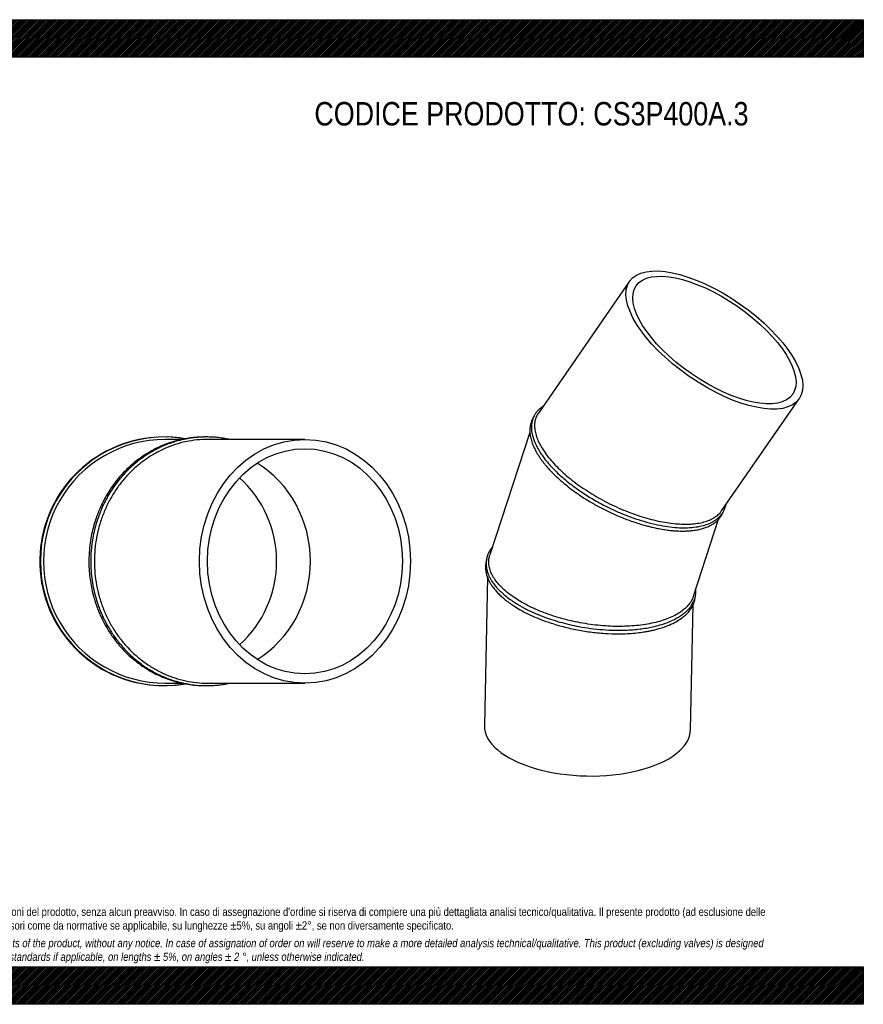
# Model space of a CAD drawing. Header units: millimetres. Extents: x 0 to 2285, y 0 to 1615.
# Tile 2 of 2: x 900 to 2285, y 0 to 1615. Entities that reach past the tile are written whole.
import ezdxf

# ---------------------------------------------------------------- set-up
doc = ezdxf.new("R2010")
doc.units = ezdxf.units.MM
doc.header["$LTSCALE"] = 7.692308
doc.layers.add('Default', color=7, linetype='Continuous')
doc.layers.add('TUBO_X_GOMITO_30', color=7, linetype='Continuous')

# ---------------------------------------------------------------- blocks, each defined once
blk = doc.blocks.new('SE1')
at = {"layer": 'TUBO_X_GOMITO_30', "color": 7, "linetype": 'Continuous'}
for p, q in [((1901.2, 1186.2), (1751.4, 970.1)), ((2052, 809.6), (2179.4, 993.4)), ((1737.5, 937.9), (1671.9, 737.6)), ((2005.8, 669.5), (2047.1, 795.8)), ((1667.8, 700.9), (1662.8, 457.4)), ((2001.2, 450.5), (2005.4, 655.6))]:
    blk.add_line(p, q, dxfattribs=at)
for major_axis in [(139.1, -96.4), (-128.4, 89)]:
    blk.add_ellipse((2040.3, 1089.8), major_axis=major_axis, ratio=0.428999, dxfattribs=at)
blk.add_ellipse((1832, 453.9), major_axis=(-169.2, 3.5), ratio=0.46865, start_param=0, end_param=3.141593, dxfattribs=at)
for points, knots in [([(1759, 981.1), (1758.8, 980.9), (1757.3, 979.9), (1754.6, 977.9), (1751.1, 974.8), (1748.5, 971.8), (1746.7, 969.3), (1745.5, 967.4), (1744.2, 965.1), (1742.9, 962.2), (1741.7, 958.7), (1740.8, 955.2), (1740.3, 951.7), (1740, 948), (1740.1, 943.5), (1740.6, 938.4), (1741.8, 933), (1743.5, 927.2), (1746, 920.9), (1749.4, 913.7), (1753.7, 906.4), (1758.4, 899.4), (1763.5, 892.8), (1769.4, 885.7), (1776.9, 877.6), (1785.8, 868.9), (1795.7, 860.3), (1807.3, 851), (1822.3, 840.3), (1840.9, 828.5), (1860.8, 817.6), (1879.9, 808.6), (1897.9, 801.2), (1915.6, 795), (1933.5, 789.7), (1951.1, 785.7), (1967.6, 783.1), (1982.7, 781.8), (1996.8, 781.7), (2010.3, 782.9), (2021.8, 785.2), (2029.9, 787.9), (2035.5, 790.5), (2040.1, 793), (2043.8, 795.6), (2046.4, 797.7), (2047.9, 799.2), (2049.3, 800.5), (2050.9, 802.3), (2052.9, 804.8), (2055.5, 808.9), (2056.7, 811.9), (2057.5, 813.9)], [0.4502782, 0.4502782, 0.4502782, 0.4502782, 0.4516637, 0.4595086, 0.468566, 0.4769947, 0.4819562, 0.4856547, 0.4902325, 0.4965181, 0.5041904, 0.5112219, 0.5170292, 0.5237018, 0.5315851, 0.5409662, 0.5499618, 0.5588496, 0.5693361, 0.5807498, 0.5926882, 0.6034699, 0.6128382, 0.6231559, 0.6361006, 0.6497408, 0.6632732, 0.6765537, 0.6944111, 0.7165542, 0.7386553, 0.757443, 0.7751279, 0.7928341, 0.8110402, 0.8296803, 0.8478665, 0.8649004, 0.8810868, 0.8994994, 0.9178041, 0.9312806, 0.9392444, 0.9480831, 0.9579057, 0.9626128, 0.9663821, 0.9696699, 0.9732709, 0.9794461, 0.9885436, 1, 1, 1, 1]), ([(1751.4, 970.1), (1751.2, 969.7), (1750.9, 969.3), (1749.3, 966.8), (1748.2, 964.5), (1746.5, 959.7), (1745.9, 957.2), (1745.2, 952), (1745.1, 949.3), (1745.4, 943.8), (1745.8, 940.9), (1747.2, 935), (1748.1, 932), (1750.4, 925.9), (1751.8, 922.7), (1755.1, 916.3), (1757, 913), (1761.2, 906.4), (1763.5, 903.1), (1768.7, 896.4), (1771.5, 893.1), (1777.5, 886.4), (1780.7, 883), (1790.8, 873), (1798.3, 866.4), (1810.5, 856.8), (1814.8, 853.7), (1823.4, 847.5), (1827.9, 844.5), (1841.5, 835.8), (1851, 830.3), (1865.8, 822.5), (1870.8, 820), (1880.9, 815.3), (1886, 813.1), (1896.2, 808.8), (1901.3, 806.9), (1911.5, 803.1), (1916.6, 801.4), (1931.8, 796.7), (1941.9, 794.1), (1956.4, 791.2), (1961.2, 790.4), (1970.5, 789.1), (1975.1, 788.6), (1984, 787.9), (1988.3, 787.7), (1996.6, 787.7), (2000.6, 787.9), (2012.1, 788.8), (2019.1, 790.1), (2028.6, 793), (2031.5, 794.1), (2037, 796.7), (2039.5, 798.1), (2044.1, 801.3), (2046.2, 803), (2049.5, 806.3), (2050.8, 807.9), (2052, 809.6)], [0.4657167, 0.4657167, 0.4657167, 0.4657167, 0.46875, 0.46875, 0.484375, 0.484375, 0.5, 0.5, 0.515625, 0.515625, 0.53125, 0.53125, 0.546875, 0.546875, 0.5625, 0.5625, 0.578125, 0.578125, 0.59375, 0.59375, 0.609375, 0.609375, 0.625, 0.625, 0.65625, 0.65625, 0.671875, 0.671875, 0.6875, 0.6875, 0.71875, 0.71875, 0.734375, 0.734375, 0.75, 0.75, 0.765625, 0.765625, 0.78125, 0.78125, 0.8125, 0.8125, 0.828125, 0.828125, 0.84375, 0.84375, 0.859375, 0.859375, 0.875, 0.875, 0.90625, 0.90625, 0.921875, 0.921875, 0.9375, 0.9375, 0.953125, 0.953125, 0.9657532, 0.9657532, 0.9657532, 0.9657532]), ([(1742.9, 962.1), (1742.6, 961.6), (1741.7, 960), (1740.2, 956.9), (1738.7, 952.5), (1737.7, 947.5), (1737.3, 942.1), (1737.5, 936.1), (1738.7, 929), (1741, 921.1), (1744.3, 913.2), (1748.4, 905.3), (1752.8, 898.3), (1756.8, 892.6), (1760.2, 888.2), (1763.8, 883.7), (1768.1, 878.8), (1773.1, 873.4), (1779.2, 867.3), (1786.5, 860.6), (1795.8, 852.6), (1802, 847.8), (1806, 844.8)], [0.8060648, 0.8060648, 0.8060648, 0.8060648, 0.8096768, 0.8169541, 0.825582, 0.8358265, 0.8453338, 0.8551861, 0.8679289, 0.8813335, 0.8938465, 0.9058791, 0.9187172, 0.9262547, 0.9321102, 0.938761, 0.9467107, 0.9546457, 0.9638463, 0.9744713, 0.9865221, 1, 1, 1, 1]), ([(1806, 844.8), (1809.8, 842), (1815.8, 837.6), (1826.2, 830.7), (1835.1, 825.2), (1843.8, 820.1), (1852.2, 815.5), (1861, 811), (1869.9, 806.6), (1879.2, 802.5), (1888.8, 798.4), (1898.8, 794.6), (1908.9, 791), (1918.4, 788), (1926.7, 785.6), (1933.9, 783.7), (1941.3, 782), (1949.7, 780.2), (1958.7, 778.7), (1967.3, 777.6), (1974.7, 776.9), (1981.2, 776.5), (1987.7, 776.4), (1995, 776.5), (2003.1, 777.1), (2011.2, 778.2), (2018.8, 779.9), (2025.8, 782), (2032, 784.6), (2037.4, 787.6), (2042.1, 790.9), (2045.9, 794.3), (2048.7, 797.5), (2050.7, 800.2), (2052.4, 803), (2053.5, 805.2), (2054.1, 806.5), (2054.2, 806.8)], [0, 0, 0, 0, 0.0126241, 0.0239521, 0.0339828, 0.0427151, 0.0518587, 0.0608814, 0.0700641, 0.0794112, 0.0890905, 0.0991753, 0.1096394, 0.119696, 0.1280736, 0.1348635, 0.1420648, 0.1511166, 0.1615895, 0.1711826, 0.1794891, 0.1868446, 0.1938047, 0.2030656, 0.2139181, 0.225401, 0.2365755, 0.2476475, 0.2586803, 0.2690056, 0.2787909, 0.2892597, 0.2965982, 0.3029745, 0.3083707, 0.3151223, 0.3167255, 0.3167255, 0.3167255, 0.3167255]), ([(1676.2, 750.8), (1674.9, 749.3), (1672.5, 745.9), (1669.6, 740.8), (1667.5, 735.4), (1666.1, 729.9), (1665.7, 725), (1665.7, 721.3), (1665.9, 718.7), (1666.2, 716.1), (1666.8, 713.2), (1667.5, 710.3), (1668.7, 706.9), (1670.2, 703.2), (1672.2, 699), (1674.9, 694.5), (1678.4, 689.4), (1682.9, 683.8), (1688.6, 677.9), (1695.2, 671.9), (1702.8, 665.9), (1710.2, 660.7), (1716.6, 656.7), (1721.9, 653.6), (1727.5, 650.5), (1734, 647.1), (1741.6, 643.5), (1749.8, 639.9), (1759.7, 635.9), (1771.9, 631.6), (1786.6, 627.1), (1802.2, 623.1), (1819, 619.5), (1837.4, 616.6), (1857.2, 614.5), (1876, 613.6), (1892.5, 613.7), (1906.2, 614.5), (1918, 615.7), (1928.9, 617.3), (1939.9, 619.4), (1951.6, 622.4), (1963.6, 626.5), (1974.6, 631.3), (1983.2, 636.2), (1989.6, 640.8), (1994.6, 645.1), (1998.8, 649.4), (2002, 653.6), (2004.5, 657.5), (2006.5, 661.4), (2008.2, 665.7), (2009.4, 670.3), (2010, 674.8), (2010.1, 678.7), (2010, 681.1), (2009.9, 682.1)], [0.3304442, 0.3304442, 0.3304442, 0.3304442, 0.3403436, 0.3518833, 0.361499, 0.3718812, 0.383176, 0.3884529, 0.3924678, 0.3973432, 0.4024467, 0.407954, 0.4131148, 0.4207102, 0.4281352, 0.4357664, 0.4451337, 0.4557575, 0.4668623, 0.4784924, 0.490671, 0.5025596, 0.510144, 0.5164643, 0.5229789, 0.530824, 0.5398899, 0.5490427, 0.5578987, 0.5716817, 0.5866834, 0.6016734, 0.6166623, 0.6344746, 0.6532097, 0.6720717, 0.6879051, 0.7010363, 0.7132907, 0.7245413, 0.7360002, 0.7503444, 0.7663565, 0.7825359, 0.7974306, 0.8083956, 0.817933, 0.8282857, 0.8376455, 0.8451175, 0.852346, 0.8611475, 0.8705057, 0.8784239, 0.8865226, 0.891693, 0.891693, 0.891693, 0.891693]), ([(1666.7, 729.8), (1666, 727.4), (1665.1, 723.9), (1664.6, 718.3), (1664.8, 714.1), (1665.2, 710.7), (1665.7, 707.7), (1666.5, 704.6), (1667.6, 701.3), (1669.2, 697.3), (1671.5, 692.5), (1674.7, 687.3), (1678.6, 681.9), (1683.3, 676.5), (1688.4, 671.2), (1694.1, 666.2), (1699.5, 661.8), (1705.2, 657.6), (1712.3, 652.8), (1722.2, 646.8), (1735, 640.1), (1750, 633.4), (1767.9, 626.6), (1789, 620.1), (1812.4, 614.6), (1836.4, 610.6), (1860.3, 608.3), (1880.6, 607.6), (1897.1, 608.1), (1909.9, 609), (1920.8, 610.3), (1929.4, 611.7), (1936.2, 613), (1942.8, 614.5), (1950, 616.4), (1957.9, 619), (1967.5, 622.6), (1977.3, 627.4), (1986.1, 633), (1992.8, 638.4), (1998, 643.7), (2002.5, 649.7), (2005.7, 655.7), (2007.4, 660.7), (2008.4, 664.7), (2008.7, 667), (2008.9, 668.3), (2008.9, 668.5)], [0, 0, 0, 0, 0.0122357, 0.0222705, 0.0296975, 0.0355021, 0.0406536, 0.0460111, 0.0518282, 0.0589486, 0.0675153, 0.0774733, 0.0875724, 0.0969558, 0.1077417, 0.1173699, 0.126381, 0.1337166, 0.1424922, 0.1561729, 0.1725751, 0.1883405, 0.206462, 0.228803, 0.2511393, 0.2734744, 0.2958114, 0.3181544, 0.331515, 0.3445356, 0.3569077, 0.3656434, 0.3729131, 0.3798325, 0.3883807, 0.3989748, 0.4100092, 0.4270979, 0.4429044, 0.4552594, 0.4668793, 0.4796554, 0.4932519, 0.5032599, 0.5088244, 0.5154572, 0.5162943, 0.5162943, 0.5162943, 0.5162943]), ([(2005.8, 669.5), (2005.7, 669.2), (2005.6, 668.9), (2004.6, 666.1), (2003.4, 663.6), (1999.1, 656.5), (1995.2, 652.1), (1988, 646), (1985.3, 644), (1979.5, 640.3), (1976.3, 638.5), (1966.2, 633.6), (1958.6, 630.7), (1946.2, 627.1), (1941.8, 626), (1932.8, 624.2), (1928.2, 623.3), (1918.6, 622), (1913.7, 621.4), (1903.7, 620.6), (1898.6, 620.3), (1888.3, 620), (1883, 619.9), (1872.4, 620.1), (1866.9, 620.4), (1856, 621.1), (1850.5, 621.6), (1839.5, 622.9), (1834, 623.6), (1823, 625.4), (1817.5, 626.4), (1806.6, 628.7), (1801.2, 630), (1785.2, 634.1), (1774.8, 637.3), (1759.9, 642.7), (1755.1, 644.7), (1745.6, 648.7), (1741.1, 650.7), (1732.3, 655.1), (1728, 657.4), (1720, 662), (1716.2, 664.4), (1708.9, 669.2), (1705.5, 671.7), (1699, 676.8), (1696, 679.4), (1690.4, 684.8), (1687.8, 687.4), (1683.2, 692.9), (1681.1, 695.6), (1677.5, 701.1), (1675.9, 703.8), (1673.3, 709.3), (1672.3, 712.1), (1670.8, 717.5), (1670.3, 720.2), (1669.9, 725.6), (1670, 728.2), (1670.7, 733.1), (1671.2, 735.4), (1671.9, 737.5)], [0.0136747, 0.0136747, 0.0136747, 0.0136747, 0.015625, 0.015625, 0.03125, 0.03125, 0.0625, 0.0625, 0.078125, 0.078125, 0.09375, 0.09375, 0.125, 0.125, 0.140625, 0.140625, 0.15625, 0.15625, 0.171875, 0.171875, 0.1875, 0.1875, 0.203125, 0.203125, 0.21875, 0.21875, 0.234375, 0.234375, 0.25, 0.25, 0.265625, 0.265625, 0.28125, 0.28125, 0.3125, 0.3125, 0.328125, 0.328125, 0.34375, 0.34375, 0.359375, 0.359375, 0.375, 0.375, 0.390625, 0.390625, 0.40625, 0.40625, 0.421875, 0.421875, 0.4375, 0.4375, 0.453125, 0.453125, 0.46875, 0.46875, 0.484375, 0.484375, 0.5, 0.5, 0.5135983, 0.5135983, 0.5135983, 0.5135983])]:
    blk.add_open_spline(points, degree=3, knots=knots, dxfattribs=at)
blk.add_open_spline([(2057.5, 813.9), (2058.2, 816.1), (2058.8, 817.8), (2059.2, 819.9)], degree=3, dxfattribs=at)
blk = doc.blocks.new('SE2')
at = {"layer": 'TUBO_X_GOMITO_30', "color": 7, "linetype": 'Continuous'}
for p, q in [((1166.8, 926.8), (1139.3, 926.8)), ((1368.4, 926.8), (1209.3, 926.8)), ((1139.3, 526.8), (1166.8, 526.8)), ((1209.3, 526.8), (1368.4, 526.8))]:
    blk.add_line(p, q, dxfattribs=at)
for centre, radius, start, end in [((1137.3, 726.8), 204, 93.3684, 264.4152), ((1138.3, 726.8), 204, 80.3892, 279.5575), ((1139.3, 726.8), 200, 89.998, 270.002), ((1137.3, 726.8), 204, 80.3067, 86.713), ((1137.3, 726.8), 184.7, 0, 47.8818), ((1137.3, 726.8), 184.7, 0, 47.8818), ((1137.3, 726.8), 184.7, 312.1182, 360), ((1137.3, 726.8), 184.7, 312.1182, 360), ((1137.3, 726.8), 204, 274.8403, 279.7408)]:
    blk.add_arc(centre, radius, start, end, dxfattribs=at)
for major_axis in [(0, 200), (0, 184.7)]:
    blk.add_ellipse((1368.4, 726.8), major_axis=major_axis, ratio=0.866025, dxfattribs=at)
blk.add_ellipse((1205.2, 726.8), major_axis=(0, -184.7), ratio=0.931852, start_param=0.513652, end_param=2.627941, dxfattribs=at)
blk.add_ellipse((1205.2, 726.8), major_axis=(0, -184.7), ratio=0.931852, start_param=0.513652, end_param=2.627941, dxfattribs=at)
for points, knots in [([(1204.7, 930.8), (1204.5, 930.8), (1201.3, 930.8), (1195.6, 930.6), (1187.6, 930.1), (1179.4, 929.1), (1169.7, 927.5), (1157.7, 924.8), (1143.3, 920.4), (1130.7, 915.2), (1121.2, 910.4), (1115.8, 907.5), (1112, 905.3), (1109.3, 903.6), (1106.7, 902.1), (1103.2, 899.8), (1098.6, 896.6), (1091.4, 891.2), (1081.6, 883.1), (1070.2, 872.1), (1059.5, 859.7), (1050.1, 847), (1043.2, 835.9), (1038.2, 826.7), (1034.5, 819.3), (1030.9, 811.4), (1027.3, 802.4), (1023.8, 792.2), (1020.4, 780.6), (1017.5, 767.8), (1015.1, 752.3), (1014.4, 742.8), (1014.1, 736.8)], [0.7573479, 0.7573479, 0.7573479, 0.7573479, 0.7578948, 0.7654085, 0.7716641, 0.7779502, 0.7863453, 0.796163, 0.8089256, 0.8239094, 0.8300296, 0.8353794, 0.8389486, 0.8410488, 0.8432281, 0.846304, 0.8513468, 0.8569354, 0.8685428, 0.8822626, 0.8955293, 0.9080774, 0.9199754, 0.9267073, 0.9330126, 0.9395085, 0.9474028, 0.9556948, 0.9650115, 0.975463, 0.9871922, 1, 1, 1, 1]), ([(1244.7, 926.8), (1243.8, 927), (1239.5, 927.9), (1231.8, 929.2), (1221.5, 930.3), (1211.5, 930.8), (1202.7, 930.8), (1195.3, 930.4), (1189.2, 929.9), (1184.2, 929.3), (1180, 928.7), (1175.8, 928), (1170.8, 927), (1164.4, 925.6), (1157.1, 923.7), (1149, 921.1), (1140.9, 918.1), (1133.4, 914.9), (1127.1, 911.9), (1121.8, 909.1), (1116.9, 906.4), (1111.5, 903.1), (1104.8, 898.8), (1096.7, 893), (1087.3, 885.4), (1076.3, 875.2), (1065, 862.8), (1056.1, 851.1), (1049.9, 841.7), (1045.7, 834.8), (1042, 828.2), (1039.2, 822.6), (1037.2, 818.5), (1035.5, 814.9), (1033.7, 810.8), (1031.7, 805.7), (1029.5, 799.8), (1027.4, 793.7), (1024.9, 785.5), (1022.1, 774.8), (1019.6, 761.7), (1017.7, 747.4), (1016.7, 731.8), (1017, 715.4), (1018.4, 699.3), (1020.9, 683.9), (1024.3, 669.8), (1027.9, 658.1), (1031, 649.6), (1033.3, 643.8), (1035.4, 639.1), (1037.5, 634.4), (1040.2, 629), (1043.5, 622.6), (1047.6, 615.6), (1052.3, 608.2), (1057.7, 600.4), (1063.9, 592.4), (1071.3, 583.8), (1079.7, 575.1), (1090.3, 565.6), (1097.1, 560.4), (1101.4, 557.2)], [0.5624738, 0.5624738, 0.5624738, 0.5624738, 0.5648406, 0.5733944, 0.5821392, 0.5908721, 0.5984719, 0.6043149, 0.6095564, 0.6138179, 0.6171696, 0.6200654, 0.624568, 0.6300309, 0.6363357, 0.6435661, 0.6512586, 0.6579837, 0.6636987, 0.6686909, 0.6729607, 0.6774385, 0.6843115, 0.6925936, 0.7019734, 0.7138433, 0.7288878, 0.7426128, 0.7491119, 0.7556583, 0.7620355, 0.7670241, 0.7704377, 0.7728795, 0.7764518, 0.7810183, 0.7859428, 0.7910641, 0.796355, 0.806081, 0.8169459, 0.8274169, 0.8399123, 0.8532558, 0.8657825, 0.8774253, 0.8896911, 0.8998919, 0.906105, 0.9109975, 0.914636, 0.9181606, 0.9231587, 0.928982, 0.9353555, 0.9423337, 0.9500154, 0.9579482, 0.9668796, 0.976945, 0.9879846, 1, 1, 1, 1]), ([(1209.3, 926.8), (1203.2, 926.8), (1197.2, 926.5), (1185.2, 925.2), (1179.1, 924.3), (1161.2, 920.5), (1149.5, 916.7), (1132.6, 909.2), (1127.1, 906.4), (1116.3, 900.3), (1111.1, 896.9), (1100.9, 889.6), (1096, 885.7), (1086.6, 877.5), (1082.1, 873.1), (1073.5, 864), (1069.5, 859.2), (1061.7, 849.2), (1058.1, 843.9), (1051.2, 833), (1048.1, 827.4), (1042.2, 815.8), (1039.6, 809.8), (1034.9, 797.7), (1032.8, 791.5), (1029.2, 778.9), (1027.7, 772.5), (1025.3, 759.6), (1024.4, 753.1), (1023.2, 739.9), (1022.9, 733.4), (1022.9, 720.2), (1023.2, 713.6), (1024.4, 700.5), (1025.3, 694.1), (1027.7, 681.3), (1029.1, 675), (1032.7, 662.5), (1034.7, 656.3), (1039.4, 644.2), (1042.1, 638.2), (1047.8, 626.6), (1051, 621), (1057.8, 610.1), (1061.5, 604.8), (1069.2, 594.6), (1073.4, 589.8), (1086.3, 575.9), (1095.9, 567.6), (1111.1, 556.7), (1116.3, 553.3), (1127.1, 547.2), (1132.5, 544.4), (1149.3, 537), (1160.8, 533.2), (1178.8, 529.4), (1184.8, 528.4), (1196.9, 527.1), (1203, 526.8), (1209.1, 526.8), (1209.2, 526.8), (1209.3, 526.8)], [0.2501363, 0.2501363, 0.2501363, 0.2501363, 0.265625, 0.265625, 0.28125, 0.28125, 0.3125, 0.3125, 0.328125, 0.328125, 0.34375, 0.34375, 0.359375, 0.359375, 0.375, 0.375, 0.390625, 0.390625, 0.40625, 0.40625, 0.421875, 0.421875, 0.4375, 0.4375, 0.453125, 0.453125, 0.46875, 0.46875, 0.484375, 0.484375, 0.5, 0.5, 0.515625, 0.515625, 0.53125, 0.53125, 0.546875, 0.546875, 0.5625, 0.5625, 0.578125, 0.578125, 0.59375, 0.59375, 0.609375, 0.609375, 0.625, 0.625, 0.65625, 0.65625, 0.671875, 0.671875, 0.6875, 0.6875, 0.71875, 0.71875, 0.734375, 0.734375, 0.75, 0.75, 0.7501834, 0.7501834, 0.7501834, 0.7501834]), ([(1014.1, 736.8), (1013.9, 731), (1013.7, 721.9), (1014.6, 707), (1016.2, 693.9), (1018.5, 681.2), (1021.3, 669.9), (1024.1, 660.4), (1026.8, 652.6), (1029.5, 645.5), (1032.5, 638.6), (1036.7, 629.6), (1043.1, 617.6), (1052.4, 603.2), (1063.8, 588.5), (1075.7, 575.9), (1086.4, 566.3), (1094.7, 559.8), (1100.7, 555.5), (1105.2, 552.5), (1108.9, 550.2), (1114.1, 547.1), (1121.7, 542.8), (1132.2, 537.8), (1144.1, 533), (1156.9, 529), (1169.9, 526), (1181.8, 524.1), (1191.8, 523.2), (1199.7, 522.8), (1204.4, 522.8), (1206.6, 522.8)], [0, 0, 0, 0, 0.0122502, 0.0234589, 0.033434, 0.0436833, 0.0532721, 0.0608098, 0.0668513, 0.0727427, 0.0787009, 0.0847377, 0.0962564, 0.1108143, 0.1255791, 0.141039, 0.1528049, 0.1605255, 0.16686, 0.1708767, 0.1738965, 0.1775347, 0.1858088, 0.1954807, 0.2065045, 0.2177772, 0.2289543, 0.2398631, 0.2479188, 0.2542843, 0.2597518, 0.2597518, 0.2597518, 0.2597518]), ([(1101.4, 557.2), (1106.2, 553.9), (1113.7, 548.9), (1126.7, 541.8), (1137.8, 536.7), (1148.1, 532.8), (1156.6, 530.1), (1163.6, 528.2), (1168.9, 527), (1172.8, 526.2), (1175.7, 525.6), (1178.4, 525.1), (1181.7, 524.6), (1186.9, 523.9), (1194.2, 523.2), (1203.6, 522.7), (1213.6, 522.8), (1223.4, 523.4), (1232, 524.5), (1239, 525.6), (1243.1, 526.4), (1244.7, 526.8)], [0, 0, 0, 0, 0.0129404, 0.0246295, 0.0350649, 0.0440357, 0.0517128, 0.0576403, 0.062108, 0.0654627, 0.0675565, 0.0695373, 0.0723343, 0.0758725, 0.0828331, 0.090874, 0.0994747, 0.1080282, 0.1153792, 0.121474, 0.1257555, 0.1257555, 0.1257555, 0.1257555])]:
    blk.add_open_spline(points, degree=3, knots=knots, dxfattribs=at)

msp = doc.modelspace()

# ---------------------------------------------------------------- hatches: boundary and pattern name
at = {"layer": 'Default', "linetype": 'Continuous'}
h = msp.add_hatch(dxfattribs=at)
h.set_pattern_fill('LINE', scale=0.629921, angle=45, style=0)
h.paths.add_polyline_path([(2284.6, 1553.8), (2284.6, 1615.4), (0, 1615.4), (0, 1553.8)])
for points in [[(2284.6, 1553.8), (2284.6, 1615.4), (0, 1615.4), (0, 1553.8)], [(2284.6, 0), (2284.6, 61.5), (0, 61.5), (0, 0)]]:
    msp.add_hatch(color=7, dxfattribs=at).paths.add_polyline_path(points)
h = msp.add_hatch(dxfattribs=at)
h.set_pattern_fill('LINE', scale=0.629921, angle=45, style=0)
h.paths.add_polyline_path([(2284.6, 0), (2284.6, 61.5), (0, 61.5), (0, 0)])

# ---------------------------------------------------------------- linework, layer by layer
at = {"layer": 'Default', "color": 7, "linetype": 'Continuous'}
for p, q in [((0, 1615.4), (2284.6, 1615.4)), ((2284.6, 1615.4), (2284.6, 1553.8)), ((2284.6, 1553.8), (0, 1553.8)), ((0, 61.5), (2284.6, 61.5)), ((2284.6, 61.5), (2284.6, 0)), ((2284.6, 0), (0, 0))]:
    msp.add_line(p, q, dxfattribs=at)

# ---------------------------------------------------------------- block references
at = {"layer": 'Default'}
for name in ['SE1', 'SE2']:
    msp.add_blockref(name, (0, 0), dxfattribs=at)

# ---------------------------------------------------------------- texts
at = {"layer": 'Default', "attachment_point": 1}
for s, insert, char_height, width in [('{\\fArial Narrow|b0||i0||c0|p34;\\C7;\\H38.46153846;\\W1.;CODICE PRODOTTO: CS3P400A.3}', (1383.9, 1480.3), 38.462, 714.24), ("{\\fArial Narrow|b0||i0||c0|p34;\\C7;\\H13.46153846;\\W1.;PLASTITALIA si riserva il diritto di revisionare la presente specifica, mantenendo la conformità alle prescrizioni del prodotto, senza alcun preavviso. In caso di assegnazione d'ordine si riserva di compiere una più dettagliata analisi tecnico/qualitativa. Il presente prodotto (ad esclusione delle \\P}{\\fArial Narrow|b0||i0||c0|p34;\\C7;\\H13.46153846;\\W1.;valvole) è progettato per applicazioni non previste dalla direttiva 2014/68/EU. Tolleranza su diametri e spessori come da normative se applicabile, su lunghezze ±5%, su angoli ±2°, se non diversamente specificato.\\P}{\\fArial Narrow|b0||i0||c0|p34;\\C7;\\H3.846153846;\\W1.;   \\P}{\\fArial Narrow|b0||i1||c0|p34;\\C7;\\H13.46153846;\\W1.;PLASTITALIA on reserves the right to revise this specification, maintaining the conformity to the requirements of the product, without any notice. In case of assignation of order on will reserve to make a more detailed analysis technical/qualitative. This product (excluding valves) is designed \\P}{\\fArial Narrow|b0||i1||c0|p34;\\C7;\\H13.46153846;\\W1.;for applications not covered by Directive 2014/68 / EU. The tolerance on diameters and thicknesses as the standards if applicable, on lengths ± 5%, on angles ± 2 °, unless otherwise indicated.\\P}", (153.8, 158.5), 13.4615, 1976.923)]:
    msp.add_mtext(s, dxfattribs=dict(at, insert=insert, char_height=char_height, width=width))

doc.saveas('drawing.dxf')
